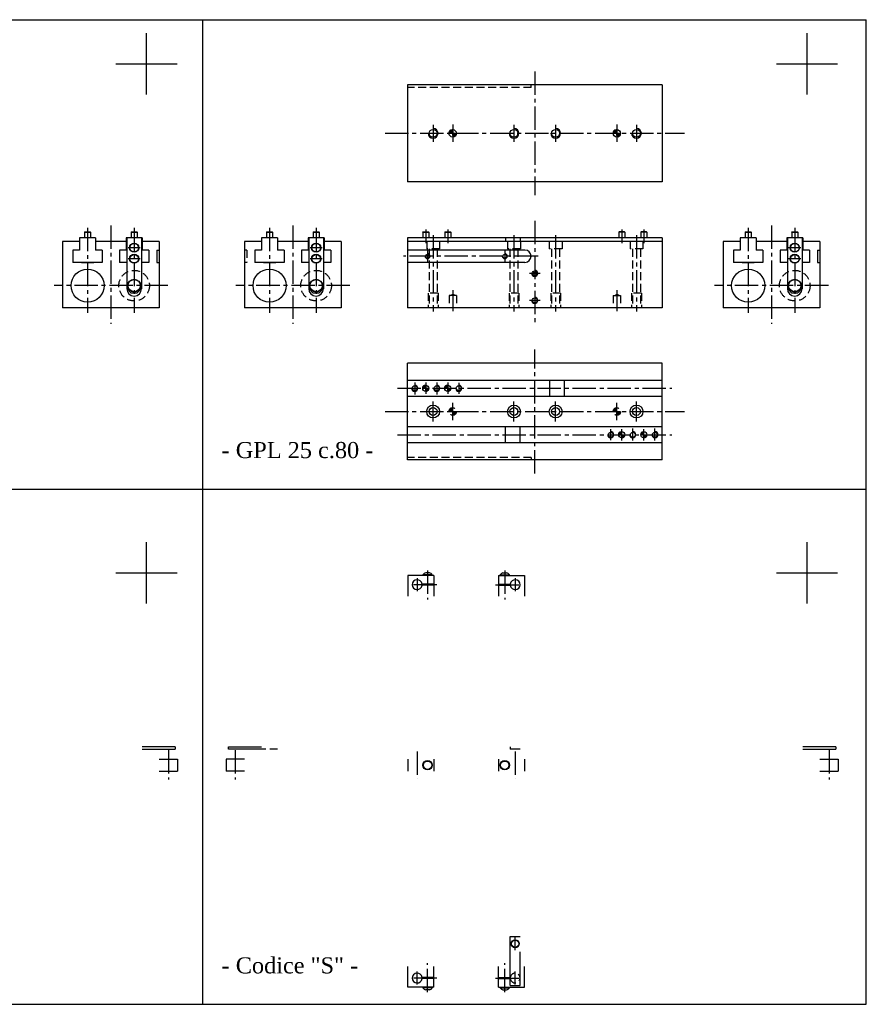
# Model space of a CAD drawing. Header units: millimetres. Extents: x 983 to 2633, y -156 to 648.
# Tile 2 of 2: x 1942 to 2633, y -156 to 648. Entities that reach past the tile are written whole.
import ezdxf

# ---------------------------------------------------------------- set-up
doc = ezdxf.new("R2010")
doc.units = ezdxf.units.MM
doc.linetypes.add('CENTER2', pattern=[28.575, 19.05, -3.175, 3.175, -3.175])
doc.linetypes.add('DASHED2', pattern=[9.525, 6.35, -3.175])
doc.layers.add('1', color=2, linetype='DASHED2')
doc.layers.add('2', color=1, linetype='CENTER2')
doc.styles.get("Standard").update_dxf_attribs({"font": 'isocp.shx', "bigfont": 'chineset.shx'})

msp = doc.modelspace()

# ---------------------------------------------------------------- hatches: boundary and pattern name
h = msp.add_hatch()
h.set_pattern_fill('ANSI31', scale=0.00375, style=0)
h.set_pattern_definition([(45, (2210.49414, 585.64999), (-0.0084189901, 0.0084189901), [])])
h.paths.add_polyline_path([(2295.57, 558.05, 0.414214), (2292.57, 555.05), (2295.57, 555.05)])
h.paths.add_polyline_path([(2295.57, 552.05, 0.414214), (2298.57, 555.05), (2295.57, 555.05)])
h = msp.add_hatch()
h.set_pattern_fill('ANSI31', scale=0.00375, style=0)
h.set_pattern_definition([(45, (2344.49414, 585.64999), (-0.0084189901, 0.0084189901), [])])
h.paths.add_polyline_path([(2429.57, 558.05, 0.414214), (2426.57, 555.05), (2429.57, 555.05)])
h.paths.add_polyline_path([(2429.57, 552.05, 0.414214), (2432.57, 555.05), (2429.57, 555.05)])
h = msp.add_hatch()
h.set_pattern_fill('ANSI31', scale=0.003125, style=0)
h.set_pattern_definition([(45, (2202.674089, 372.516452), (-0.0070158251, 0.0070158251), [])])
h.paths.add_polyline_path([(2273.57, 349.52, 0.414214), (2271.07, 347.02), (2273.57, 347.02)])
h.paths.add_polyline_path([(2273.57, 344.52, 0.414214), (2276.07, 347.02), (2273.57, 347.02)])
h = msp.add_hatch()
h.set_pattern_fill('ANSI31', scale=0.003125, style=0)
h.set_pattern_definition([(45, (2220.674089, 372.516452), (-0.0070158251, 0.0070158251), [])])
h.paths.add_polyline_path([(2291.57, 349.52, 0.414214), (2289.07, 347.02), (2291.57, 347.02)])
h.paths.add_polyline_path([(2291.57, 344.52, 0.414214), (2294.07, 347.02), (2291.57, 347.02)])
h = msp.add_hatch()
h.set_pattern_fill('ANSI31', scale=0.003125, style=0)
h.set_pattern_definition([(45, (2362.674089, 334.516452), (-0.0070158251, 0.0070158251), [])])
h.paths.add_polyline_path([(2433.57, 311.52, 0.414214), (2431.07, 309.02), (2433.57, 309.02)])
h.paths.add_polyline_path([(2433.57, 306.52, 0.414214), (2436.07, 309.02), (2433.57, 309.02)])
h = msp.add_hatch()
h.set_pattern_fill('ANSI31', scale=0.003125, style=0)
h.set_pattern_definition([(45, (2380.674089, 334.516452), (-0.0070158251, 0.0070158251), [])])
h.paths.add_polyline_path([(2451.57, 311.52, 0.414214), (2449.07, 309.02), (2451.57, 309.02)])
h.paths.add_polyline_path([(2451.57, 306.52, 0.414214), (2454.07, 309.02), (2451.57, 309.02)])
at = {"layer": '1', "linetype": 'Continuous'}
h = msp.add_hatch(dxfattribs=at)
h.set_pattern_fill('ANSI31', scale=0.00375, style=0)
h.set_pattern_definition([(45, (2210.49414, 358.615671), (-0.0084189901, 0.0084189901), [])])
h.paths.add_polyline_path([(2295.57, 331.02, 0.414214), (2292.57, 328.02), (2295.57, 328.02)])
h.paths.add_polyline_path([(2295.57, 325.02, 0.414214), (2298.57, 328.02), (2295.57, 328.02)])
h = msp.add_hatch(dxfattribs=at)
h.set_pattern_fill('ANSI31', scale=0.00375, style=0)
h.set_pattern_definition([(45, (2344.49414, 358.615671), (-0.0084189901, 0.0084189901), [])])
h.paths.add_polyline_path([(2429.57, 331.02, 0.414214), (2426.57, 328.02), (2429.57, 328.02)])
h.paths.add_polyline_path([(2429.57, 325.02, 0.414214), (2432.57, 328.02), (2429.57, 328.02)])

# ---------------------------------------------------------------- linework, layer by layer
at = {"color": 7}
for p, q in [((1551.3, 647.79), (2501.3, 647.79)), ((2091.6, -155.78), (2091.6, 647.79)), ((2091.6, -155.78), (2091.6, 647.79)), ((2501.3, 647.79), (2633.17, 647.79)), ((2633.17, -155.78), (2633.17, 647.79)), ((2045.56, 586.77), (2045.56, 636.77)), ((2584.76, 586.77), (2584.76, 636.77)), ((2020.56, 611.77), (2070.56, 611.77)), ((2559.76, 611.77), (2609.76, 611.77)), ((2466.57, 594.55), (2258.57, 594.55)), ((2258.57, 594.55), (2258.57, 515.55)), ((2466.57, 594.55), (2466.57, 515.55)), ((2466.57, 515.55), (2258.57, 515.55)), ((1995.05, 474.48), (1995.3, 474.73)), ((1995.05, 474.48), (1995.05, 469.73)), ((1995.05, 474.48), (2000.05, 474.48)), ((1995.3, 474.73), (1999.8, 474.73)), ((2000.05, 474.48), (1999.8, 474.73)), ((2000.05, 474.48), (2000.05, 469.73)), ((2033.05, 474.48), (2033.3, 474.73)), ((2033.05, 474.48), (2033.05, 469.73)), ((2033.05, 474.48), (2038.05, 474.48)), ((2033.3, 474.73), (2037.8, 474.73)), ((2038.05, 474.48), (2037.8, 474.73)), ((2038.05, 474.48), (2038.05, 469.73)), ((2143.57, 474.48), (2143.82, 474.73)), ((2143.57, 474.48), (2143.57, 469.73)), ((2143.57, 474.48), (2148.57, 474.48)), ((2143.82, 474.73), (2148.32, 474.73)), ((2148.57, 474.48), (2148.32, 474.73)), ((2148.57, 474.48), (2148.57, 469.73)), ((2181.57, 474.48), (2181.82, 474.73)), ((2181.57, 474.48), (2181.57, 469.73)), ((2181.57, 474.48), (2186.57, 474.48)), ((2181.82, 474.73), (2186.32, 474.73)), ((2186.57, 474.48), (2186.32, 474.73)), ((2186.57, 474.48), (2186.57, 469.73)), ((2271.07, 474.48), (2271.32, 474.73)), ((2271.07, 474.48), (2276.07, 474.48)), ((2271.07, 474.48), (2271.07, 469.73)), ((2271.32, 474.73), (2275.82, 474.73)), ((2276.07, 474.48), (2275.82, 474.73)), ((2276.07, 474.48), (2276.07, 469.73)), ((2289.07, 474.48), (2289.32, 474.73)), ((2289.07, 474.48), (2294.07, 474.48)), ((2289.07, 474.48), (2289.07, 469.73)), ((2289.32, 474.73), (2293.82, 474.73)), ((2294.07, 474.48), (2293.82, 474.73)), ((2294.07, 474.48), (2294.07, 469.73)), ((2431.07, 474.48), (2431.32, 474.73)), ((2436.07, 474.48), (2431.07, 474.48)), ((2431.07, 474.48), (2431.07, 469.73)), ((2435.82, 474.73), (2431.32, 474.73)), ((2436.07, 474.48), (2435.82, 474.73)), ((2436.07, 474.48), (2436.07, 469.73)), ((2449.07, 474.48), (2449.32, 474.73)), ((2454.07, 474.48), (2449.07, 474.48)), ((2449.07, 474.48), (2449.07, 469.73)), ((2453.82, 474.73), (2449.32, 474.73)), ((2454.07, 474.48), (2453.82, 474.73)), ((2454.07, 474.48), (2454.07, 469.73)), ((2534.25, 474.48), (2534.5, 474.73)), ((2534.25, 474.48), (2539.25, 474.48)), ((2534.25, 474.48), (2534.25, 469.73)), ((2534.5, 474.73), (2539, 474.73)), ((2539.25, 474.48), (2539, 474.73)), ((2539.25, 474.48), (2539.25, 469.73)), ((2572.25, 474.48), (2572.5, 474.73)), ((2572.25, 474.48), (2577.25, 474.48)), ((2572.25, 474.48), (2572.25, 469.73)), ((2572.5, 474.73), (2577, 474.73)), ((2577.25, 474.48), (2577, 474.73)), ((2577.25, 474.48), (2577.25, 469.73)), ((1991.05, 466.73), (1977.05, 466.73)), ((1977.05, 466.73), (1977.05, 412.73)), ((1991.05, 469.73), (1991.05, 459.73)), ((2004.05, 469.73), (1991.05, 469.73)), ((2004.05, 469.73), (2004.05, 459.73)), ((2029.05, 466.73), (2004.05, 466.73)), ((2029.05, 469.73), (2029.05, 459.73)), ((2042.05, 469.73), (2029.05, 469.73)), ((2029.55, 469.73), (2029.55, 428.23)), ((2041.55, 469.73), (2041.55, 428.23)), ((2042.05, 469.73), (2042.05, 459.73)), ((2056.05, 466.73), (2042.05, 466.73)), ((2056.05, 466.73), (2056.05, 412.73)), ((2125.57, 466.73), (2125.57, 412.73)), ((2139.57, 466.73), (2125.57, 466.73)), ((2152.57, 469.73), (2139.57, 469.73)), ((2139.57, 469.73), (2139.57, 459.73)), ((2152.57, 469.73), (2152.57, 459.73)), ((2177.57, 466.73), (2152.57, 466.73)), ((2177.57, 469.73), (2177.57, 459.73)), ((2190.57, 469.73), (2177.57, 469.73)), ((2178.07, 469.73), (2178.07, 428.23)), ((2190.07, 469.73), (2190.07, 428.23)), ((2190.57, 469.73), (2190.57, 459.73)), ((2204.57, 466.73), (2190.57, 466.73)), ((2204.57, 466.73), (2204.57, 412.73)), ((2466.57, 469.73), (2258.57, 469.73)), ((2258.57, 469.73), (2258.57, 412.73)), ((2466.57, 466.73), (2258.57, 466.73)), ((2338.57, 469.73), (2338.57, 466.73)), ((2350.57, 469.73), (2350.57, 466.73)), ((2466.57, 469.73), (2466.57, 412.73)), ((2516.25, 466.73), (2516.25, 412.73)), ((2530.25, 466.73), (2516.25, 466.73)), ((2530.25, 469.73), (2530.25, 459.73)), ((2543.25, 469.73), (2530.25, 469.73)), ((2543.25, 469.73), (2543.25, 459.73)), ((2568.25, 466.73), (2543.25, 466.73)), ((2581.25, 469.73), (2568.25, 469.73)), ((2568.25, 469.73), (2568.25, 459.73)), ((2568.75, 469.73), (2568.75, 428.23)), ((2580.75, 469.73), (2580.75, 428.23)), ((2581.25, 469.73), (2581.25, 459.73)), ((2595.25, 466.73), (2581.25, 466.73)), ((2595.25, 466.73), (2595.25, 412.73)), ((1991.05, 459.73), (1985.55, 459.73)), ((1985.55, 459.73), (1985.55, 449.73)), ((2009.55, 459.73), (2004.05, 459.73)), ((2009.55, 459.73), (2009.55, 449.73)), ((2023.55, 459.73), (2023.55, 449.73)), ((2029.05, 459.73), (2023.55, 459.73)), ((2047.55, 459.73), (2042.05, 459.73)), ((2047.55, 459.73), (2047.55, 449.73)), ((2054.05, 459.73), (2056.05, 459.73)), ((2054.05, 459.73), (2054.05, 449.73)), ((2139.57, 459.73), (2134.07, 459.73)), ((2134.07, 459.73), (2134.07, 449.73)), ((2158.07, 459.73), (2152.57, 459.73)), ((2158.07, 459.73), (2158.07, 449.73)), ((2172.07, 459.73), (2172.07, 449.73)), ((2177.57, 459.73), (2172.07, 459.73)), ((2196.07, 459.73), (2190.57, 459.73)), ((2196.07, 459.73), (2196.07, 449.73)), ((2354.57, 459.73), (2258.57, 459.73)), ((2524.75, 459.73), (2524.75, 449.73)), ((2530.25, 459.73), (2524.75, 459.73)), ((2548.75, 459.73), (2543.25, 459.73)), ((2548.75, 459.73), (2548.75, 449.73)), ((2568.25, 459.73), (2562.75, 459.73)), ((2562.75, 459.73), (2562.75, 449.73)), ((2586.75, 459.73), (2581.25, 459.73)), ((2586.75, 459.73), (2586.75, 449.73)), ((2593.25, 459.73), (2593.25, 449.73)), ((2593.25, 459.73), (2595.25, 459.73)), ((2009.55, 449.73), (1985.55, 449.73)), ((1992.55, 449.73), (1992.55, 449.23)), ((2002.55, 449.23), (1992.55, 449.23)), ((2002.55, 449.73), (2002.55, 449.23)), ((2029.55, 449.73), (2023.55, 449.73)), ((2047.55, 449.73), (2041.55, 449.73)), ((2054.05, 449.73), (2056.05, 449.73)), ((2158.07, 449.73), (2134.07, 449.73)), ((2141.07, 449.73), (2141.07, 449.23)), ((2151.07, 449.23), (2141.07, 449.23)), ((2151.07, 449.73), (2151.07, 449.23)), ((2178.07, 449.73), (2172.07, 449.73)), ((2196.07, 449.73), (2190.07, 449.73)), ((2354.57, 449.73), (2258.57, 449.73)), ((2548.75, 449.73), (2524.75, 449.73)), ((2531.75, 449.73), (2531.75, 449.23)), ((2541.75, 449.23), (2531.75, 449.23)), ((2541.75, 449.73), (2541.75, 449.23)), ((2568.75, 449.73), (2562.75, 449.73)), ((2586.75, 449.73), (2580.75, 449.73)), ((2593.25, 449.73), (2595.25, 449.73)), ((2029.55, 428.43), (2033.25, 424.73)), ((2037.85, 424.73), (2041.55, 428.43)), ((2178.07, 428.43), (2181.77, 424.73)), ((2186.37, 424.73), (2190.07, 428.43)), ((2568.75, 428.43), (2572.45, 424.73)), ((2577.05, 424.73), (2580.75, 428.43)), ((2037.85, 424.73), (2033.25, 424.73)), ((2186.37, 424.73), (2181.77, 424.73)), ((2577.05, 424.73), (2572.45, 424.73)), ((2056.05, 412.73), (1977.05, 412.73)), ((2204.57, 412.73), (2125.57, 412.73)), ((2466.57, 412.73), (2258.57, 412.73)), ((2595.25, 412.73), (2516.25, 412.73)), ((2466.57, 367.52), (2258.57, 367.52)), ((2258.57, 288.52), (2258.57, 367.52)), ((2466.57, 288.52), (2466.57, 367.52)), ((2258.57, 353.52), (2466.57, 353.52)), ((2374.57, 353.52), (2374.57, 340.52)), ((2386.57, 353.52), (2386.57, 340.52)), ((2258.57, 340.52), (2466.57, 340.52)), ((2466.57, 315.52), (2258.57, 315.52)), ((2338.57, 302.52), (2338.57, 315.52)), ((2350.57, 302.52), (2350.57, 315.52)), ((2466.57, 302.52), (2258.57, 302.52)), ((2466.57, 288.52), (2258.57, 288.52)), ((1348.37, 264.7), (2298.37, 264.7)), ((1969.43, 264.7), (2633.17, 264.7)), ((2045.56, 171.41), (2045.56, 221.41)), ((2584.76, 171.41), (2584.76, 221.41)), ((2020.56, 196.41), (2070.56, 196.41)), ((2259.07, 194.2), (2259.07, 179.2)), ((2280.07, 194.2), (2259.07, 194.2)), ((2278.87, 194.6), (2271.27, 194.6)), ((2271.27, 194.2), (2271.27, 194.6)), ((2276.56, 196.4), (2273.59, 196.4)), ((2278.87, 194.2), (2278.87, 194.6)), ((2280.07, 194.2), (2280.07, 187.2)), ((2333.07, 194.2), (2333.07, 187.2)), ((2333.07, 194.2), (2354.07, 194.2)), ((2334.27, 194.6), (2341.87, 194.6)), ((2334.27, 194.2), (2334.27, 194.6)), ((2336.59, 196.4), (2339.56, 196.4)), ((2341.87, 194.2), (2341.87, 194.6)), ((2354.07, 194.2), (2354.07, 179.2)), ((2559.76, 196.41), (2609.76, 196.41)), ((2280.07, 187.2), (2270.54, 187.2)), ((2280.07, 186.2), (2270.54, 186.2)), ((2273.07, 186.2), (2273.07, 187.2)), ((2277.07, 186.2), (2277.07, 187.2)), ((2280.07, 186.2), (2280.07, 179.2)), ((2333.07, 187.2), (2342.61, 187.2)), ((2333.07, 186.2), (2342.61, 186.2)), ((2333.07, 186.2), (2333.07, 179.2)), ((2336.07, 186.2), (2336.07, 187.2)), ((2340.07, 186.2), (2340.07, 187.2)), ((2069.05, 54.38), (2042.05, 54.38)), ((2042.05, 52.38), (2069.05, 52.38)), ((2069.05, 54.38), (2069.05, 52.38)), ((2112.57, 54.38), (2139.57, 54.38)), ((2112.57, 52.38), (2112.57, 54.38)), ((2139.57, 52.38), (2112.57, 52.38)), ((2342.57, 54.38), (2342.57, 52.38)), ((2350.57, 52.38), (2342.57, 52.38)), ((2608.25, 54.38), (2581.25, 54.38)), ((2581.25, 52.38), (2608.25, 52.38)), ((2608.25, 54.38), (2608.25, 52.38)), ((2056.05, 44.38), (2071.05, 44.38)), ((2071.05, 44.38), (2071.05, 34.38)), ((2110.57, 44.38), (2110.57, 34.38)), ((2125.57, 44.38), (2110.57, 44.38)), ((2259.07, 44.38), (2259.07, 34.38)), ((2280.07, 44.38), (2280.07, 34.38)), ((2333.07, 44.38), (2333.07, 34.38)), ((2354.07, 44.38), (2354.07, 34.38)), ((2595.25, 44.38), (2610.25, 44.38)), ((2610.25, 44.38), (2610.25, 34.38)), ((2056.05, 34.38), (2071.05, 34.38)), ((2125.57, 34.38), (2110.57, 34.38)), ((2595.25, 34.38), (2610.25, 34.38)), ((2342.57, -140.33), (2342.57, -100.33)), ((2342.57, -100.33), (2350.57, -100.33)), ((2350.57, -140.33), (2350.57, -112.83)), ((2259.07, -141.83), (2259.07, -126.83)), ((2280.07, -133.83), (2280.07, -126.83)), ((2333.07, -133.83), (2333.07, -126.83)), ((2354.07, -141.83), (2354.07, -126.83)), ((2280.07, -133.83), (2270.54, -133.83)), ((2280.07, -134.83), (2270.54, -134.83)), ((2273.07, -133.83), (2273.07, -134.83)), ((2277.07, -133.83), (2277.07, -134.83)), ((2280.07, -141.83), (2280.07, -134.83)), ((2333.07, -133.83), (2342.57, -133.83)), ((2333.07, -134.83), (2342.57, -134.83)), ((2333.07, -141.83), (2333.07, -134.83)), ((2336.07, -133.83), (2336.07, -134.83)), ((2340.07, -133.83), (2340.07, -134.83)), ((2280.07, -141.83), (2259.07, -141.83)), ((2271.27, -141.83), (2271.27, -142.23)), ((2278.87, -142.23), (2271.27, -142.23)), ((2276.56, -144.03), (2273.59, -144.03)), ((2278.87, -141.83), (2278.87, -142.23)), ((2333.07, -141.83), (2354.07, -141.83)), ((2334.27, -141.83), (2334.27, -142.23)), ((2334.27, -142.23), (2341.87, -142.23)), ((2336.59, -144.03), (2339.56, -144.03)), ((2341.87, -141.83), (2341.87, -142.23)), ((2342.57, -140.33), (2350.57, -140.33)), ((1348.37, -155.78), (2298.37, -155.78)), ((1969.43, -155.78), (2633.17, -155.78))]:
    msp.add_line(p, q, dxfattribs=at)
for centre, radius in [((2279.57, 555.05), 3.23), ((2295.57, 555.05), 3), ((2345.57, 555.05), 3.23), ((2379.57, 555.05), 3.23), ((2429.57, 555.05), 3), ((2445.57, 555.05), 3.23), ((2035.55, 461.73), 3.75), ((2035.55, 461.73), 3.5), ((2184.07, 461.73), 3.75), ((2184.07, 461.73), 3.5), ((2574.75, 461.73), 3.75), ((2574.75, 461.73), 3.5), ((2035.55, 452.73), 3.75), ((2035.55, 452.73), 3.5), ((2184.07, 452.73), 3.75), ((2184.07, 452.73), 3.5), ((2275.07, 454.73), 1.57), ((2338.07, 454.73), 1.57), ((2574.75, 452.73), 3.75), ((2574.75, 452.73), 3.5), ((1997.55, 430.73), 13.5), ((2146.07, 430.73), 13.5), ((2362.57, 440.73), 2.04), ((2536.75, 430.73), 13.5), ((2035.55, 430.73), 5.25), ((2035.55, 430.73), 5), ((2184.07, 430.73), 5.25), ((2184.07, 430.73), 5), ((2362.57, 440.73), 1.02), ((2574.75, 430.73), 5.25), ((2574.75, 430.73), 5), ((2362.57, 418.73), 2.04), ((2264.57, 347.02), 2.04), ((2273.57, 347.02), 2.5), ((2282.57, 347.02), 2.04), ((2291.57, 347.02), 2.5), ((2300.57, 347.02), 2.04), ((2279.57, 328.02), 5.25), ((2279.57, 328.02), 3.25), ((2345.57, 328.02), 5.25), ((2345.57, 328.02), 3.25), ((2379.57, 328.02), 5.25), ((2379.57, 328.02), 3.25), ((2445.57, 328.02), 5.25), ((2445.57, 328.02), 3.25), ((2424.57, 309.02), 2.04), ((2433.57, 309.02), 2.5), ((2442.57, 309.02), 2.04), ((2451.57, 309.02), 2.5), ((2460.57, 309.02), 2.04), ((2275.07, 39.38), 3.8), ((2275.07, 39.38), 3.4), ((2338.07, 39.38), 3.8), ((2338.07, 39.38), 3.4), ((2346.57, -106.33), 3.25), ((2346.57, -106.33), 3)]:
    msp.add_circle(centre, radius, dxfattribs=at)
for centre, radius, start, end in [((2279.57, 555.05), 4, 180, 90), ((2345.57, 555.05), 4, 180, 90), ((2379.57, 555.05), 4, 180, 90), ((2445.57, 555.05), 4, 180, 90), ((2354.57, 454.73), 5, 270, 90), ((2275.07, 454.73), 2, 180, 90), ((2338.07, 454.73), 2, 180, 90), ((2362.57, 440.73), 2.5, 180, 90), ((2035.55, 428.23), 6, 180, 0), ((2184.07, 428.23), 6, 180, 0), ((2574.75, 428.23), 6, 180, 0), ((2362.57, 418.73), 2.5, 180, 90), ((2264.57, 347.02), 2.5, 180, 90), ((2282.57, 347.02), 2.5, 180, 90), ((2300.57, 347.02), 2.5, 180, 90), ((2424.57, 309.02), 2.5, 180, 90), ((2442.57, 309.02), 2.5, 180, 90), ((2460.57, 309.02), 2.5, 180, 90), ((2275.08, 192.1), 4.56, 109.17299, 146.64471), ((2275.06, 192.1), 4.56, 33.35529, 70.82701), ((2338.08, 192.1), 4.56, 109.17299, 146.64471), ((2338.06, 192.1), 4.56, 33.35529, 70.82701), ((2266.57, 186.7), 4, 7.18076, 352.81924), ((2346.57, 186.7), 4, 187.18076, 172.81924), ((2266.57, -134.33), 4, 7.18076, 352.81924), ((2275.08, -139.72), 4.56, 213.35529, 250.82701), ((2275.06, -139.72), 4.56, 289.17299, 326.64471), ((2338.08, -139.72), 4.56, 213.35529, 250.82701), ((2338.06, -139.72), 4.56, 289.17299, 326.64471)]:
    msp.add_arc(centre, radius, start, end, dxfattribs=at)
at = {"layer": '1', "color": 7}
for p, q in [((2359.57, 592.55), (2258.57, 592.55)), ((2359.57, 592.55), (2359.57, 594.55)), ((2274.32, 466.73), (2274.32, 460.73)), ((2284.82, 466.73), (2284.82, 460.73)), ((2340.32, 466.73), (2340.32, 460.73)), ((2350.82, 466.73), (2350.82, 460.73)), ((2374.32, 466.73), (2374.32, 460.73)), ((2384.82, 466.73), (2384.82, 460.73)), ((2440.32, 466.73), (2440.32, 460.73)), ((2450.82, 466.73), (2450.82, 460.73)), ((2127.57, 459.73), (2125.57, 459.73)), ((2127.57, 459.73), (2127.57, 449.73)), ((2284.82, 460.73), (2274.32, 460.73)), ((2276.32, 460.73), (2276.32, 412.73)), ((2282.82, 460.73), (2282.82, 412.73)), ((2350.82, 460.73), (2340.32, 460.73)), ((2342.32, 460.73), (2342.32, 412.73)), ((2348.82, 460.73), (2348.82, 412.73)), ((2384.82, 460.73), (2374.32, 460.73)), ((2376.32, 460.73), (2376.32, 412.73)), ((2382.82, 460.73), (2382.82, 412.73)), ((2450.82, 460.73), (2440.32, 460.73)), ((2442.32, 460.73), (2442.32, 412.73)), ((2448.82, 460.73), (2448.82, 412.73)), ((2127.57, 449.73), (2125.57, 449.73)), ((2283.57, 424.73), (2275.57, 424.73)), ((2275.57, 424.73), (2275.57, 412.73)), ((2283.57, 424.73), (2283.57, 412.73)), ((2292.57, 422.73), (2292.57, 412.73)), ((2298.57, 422.73), (2292.57, 422.73)), ((2293.85, 422.73), (2295.57, 423.72)), ((2297.3, 422.73), (2295.57, 423.72)), ((2298.57, 422.73), (2298.57, 412.73)), ((2341.57, 424.73), (2341.57, 412.73)), ((2349.57, 424.73), (2341.57, 424.73)), ((2349.57, 424.73), (2349.57, 412.73)), ((2375.57, 424.73), (2375.57, 412.73)), ((2383.57, 424.73), (2375.57, 424.73)), ((2383.57, 424.73), (2383.57, 412.73)), ((2426.57, 422.73), (2426.57, 412.73)), ((2426.57, 422.73), (2432.57, 422.73)), ((2427.85, 422.73), (2429.57, 423.72)), ((2431.3, 422.73), (2429.57, 423.72)), ((2432.57, 422.73), (2432.57, 412.73)), ((2449.57, 424.73), (2441.57, 424.73)), ((2441.57, 424.73), (2441.57, 412.73)), ((2449.57, 424.73), (2449.57, 412.73)), ((2359.57, 290.52), (2258.57, 290.52)), ((2359.57, 290.52), (2359.57, 288.52)), ((2259.07, 179.2), (2259.07, 177.2)), ((2280.07, 179.2), (2280.07, 177.2)), ((2333.07, 179.2), (2333.07, 177.2)), ((2354.07, 179.2), (2354.07, 177.2)), ((2152.57, 52.38), (2139.57, 52.38)), ((2259.07, -126.83), (2259.07, -124.83)), ((2280.07, -126.83), (2280.07, -124.83)), ((2333.07, -126.83), (2333.07, -124.83)), ((2354.07, -126.83), (2354.07, -124.83)), ((2342.57, -133.83), (2342.61, -133.83)), ((2342.57, -134.83), (2342.61, -134.83))]:
    msp.add_line(p, q, dxfattribs=at)
for centre, radius in [((2035.55, 430.73), 12.5), ((2184.07, 430.73), 12.5), ((2574.75, 430.73), 12.5), ((2295.57, 328.02), 3), ((2429.57, 328.02), 3)]:
    msp.add_circle(centre, radius, dxfattribs=at)
msp.add_arc((2346.57, -134.33), 4, 187.18076, 172.81924, dxfattribs=at)
at = {"layer": '2', "color": 7}
for p, q in [((2362.57, 605.55), (2362.57, 504.55)), ((2240.32, 555.05), (2484.82, 555.05)), ((2279.57, 561.95), (2279.57, 548.15)), ((2295.57, 562.12), (2295.57, 547.99)), ((2345.57, 561.95), (2345.57, 548.15)), ((2379.57, 561.95), (2379.57, 548.15)), ((2429.57, 562.12), (2429.57, 547.99)), ((2445.57, 561.95), (2445.57, 548.15)), ((2362.57, 483.61), (2362.57, 399.53)), ((1997.55, 477.97), (1997.55, 408.43)), ((2016.55, 479.79), (2016.55, 399.63)), ((2035.55, 477.97), (2035.55, 408.43)), ((2146.07, 477.97), (2146.07, 408.43)), ((2165.07, 479.79), (2165.07, 399.63)), ((2184.07, 477.97), (2184.07, 408.43)), ((2273.57, 476.54), (2273.57, 465.39)), ((2291.57, 476.54), (2291.57, 465.39)), ((2433.57, 476.54), (2433.57, 465.39)), ((2451.57, 476.54), (2451.57, 465.39)), ((2536.75, 477.97), (2536.75, 408.43)), ((2555.75, 479.79), (2555.75, 399.63)), ((2574.75, 477.97), (2574.75, 408.43)), ((2279.57, 471.9), (2279.57, 409.73)), ((2345.57, 471.9), (2345.57, 409.73)), ((2379.57, 471.9), (2379.57, 409.73)), ((2445.57, 471.9), (2445.57, 409.73)), ((2040.53, 461.73), (2030.57, 461.73)), ((2189.05, 461.73), (2179.09, 461.73)), ((2275.07, 459.3), (2275.07, 450.16)), ((2338.07, 459.3), (2338.07, 450.16)), ((2579.73, 461.73), (2569.77, 461.73)), ((2040.53, 452.73), (2030.57, 452.73)), ((2189.05, 452.73), (2179.09, 452.73)), ((2365.19, 454.73), (2255.28, 454.73)), ((2579.73, 452.73), (2569.77, 452.73)), ((2366.95, 440.73), (2358.2, 440.73)), ((2062.97, 430.73), (1970.14, 430.73)), ((2211.48, 430.73), (2118.65, 430.73)), ((2295.57, 427.15), (2295.57, 410.04)), ((2429.57, 427.15), (2429.57, 410.04)), ((2602.17, 430.73), (2509.34, 430.73)), ((2366.95, 418.73), (2358.2, 418.73)), ((2362.57, 277.52), (2362.57, 378.52)), ((2250.59, 347.02), (2474.56, 347.02)), ((2264.57, 351.6), (2264.57, 341.95)), ((2273.57, 351.6), (2273.57, 342.45)), ((2282.57, 351.6), (2282.57, 341.95)), ((2291.57, 351.6), (2291.57, 342.45)), ((2300.57, 351.54), (2300.57, 342.5)), ((2279.57, 319.78), (2279.57, 336.27)), ((2295.57, 320.95), (2295.57, 335.09)), ((2345.57, 319.78), (2345.57, 336.27)), ((2379.57, 319.78), (2379.57, 336.27)), ((2429.57, 320.95), (2429.57, 335.09)), ((2445.57, 319.78), (2445.57, 336.27)), ((2240.32, 328.02), (2484.82, 328.02)), ((2424.57, 304.5), (2424.57, 313.54)), ((2433.57, 304.45), (2433.57, 313.6)), ((2442.57, 304.45), (2442.57, 314.1)), ((2451.57, 304.45), (2451.57, 313.6)), ((2460.57, 304.45), (2460.57, 314.1)), ((2250.59, 309.02), (2474.56, 309.02)), ((2275.07, 198.2), (2275.07, 174.59)), ((2338.07, 198.2), (2338.07, 174.59)), ((2282.53, 186.7), (2261.53, 186.7)), ((2266.57, 191.93), (2266.57, 181.48)), ((2330.62, 186.7), (2351.62, 186.7)), ((2346.57, 191.93), (2346.57, 181.48)), ((2063.55, 51.59), (2063.55, 27.64)), ((2118.07, 51.59), (2118.07, 27.64)), ((2266.57, 50.59), (2266.57, 28.16)), ((2346.57, 50.59), (2346.57, 28.16)), ((2602.75, 51.59), (2602.75, 27.64)), ((2346.57, -111.56), (2346.57, -101.11)), ((2275.07, -145.83), (2275.07, -122.22)), ((2338.07, -145.83), (2338.07, -122.22)), ((2282.53, -134.33), (2261.53, -134.33)), ((2266.57, -139.56), (2266.57, -129.11)), ((2330.62, -134.33), (2351.62, -134.33)), ((2346.57, -139.56), (2346.57, -129.11))]:
    msp.add_line(p, q, dxfattribs=at)

# ---------------------------------------------------------------- texts
at = {"color": 7, "char_height": 13.125, "width": 147.9171, "attachment_point": 7}
for s, insert in [('{\\fRomantic|b0|i0|c2|p2;- GPL 25 c.80 -}', (2106.93, 289.7)), ('\\fRomantic|b0|i0|c2|p2;- Codice "S" -', (2106.93, -130.78))]:
    msp.add_mtext(s, dxfattribs=dict(at, insert=insert))

doc.saveas('drawing.dxf')
